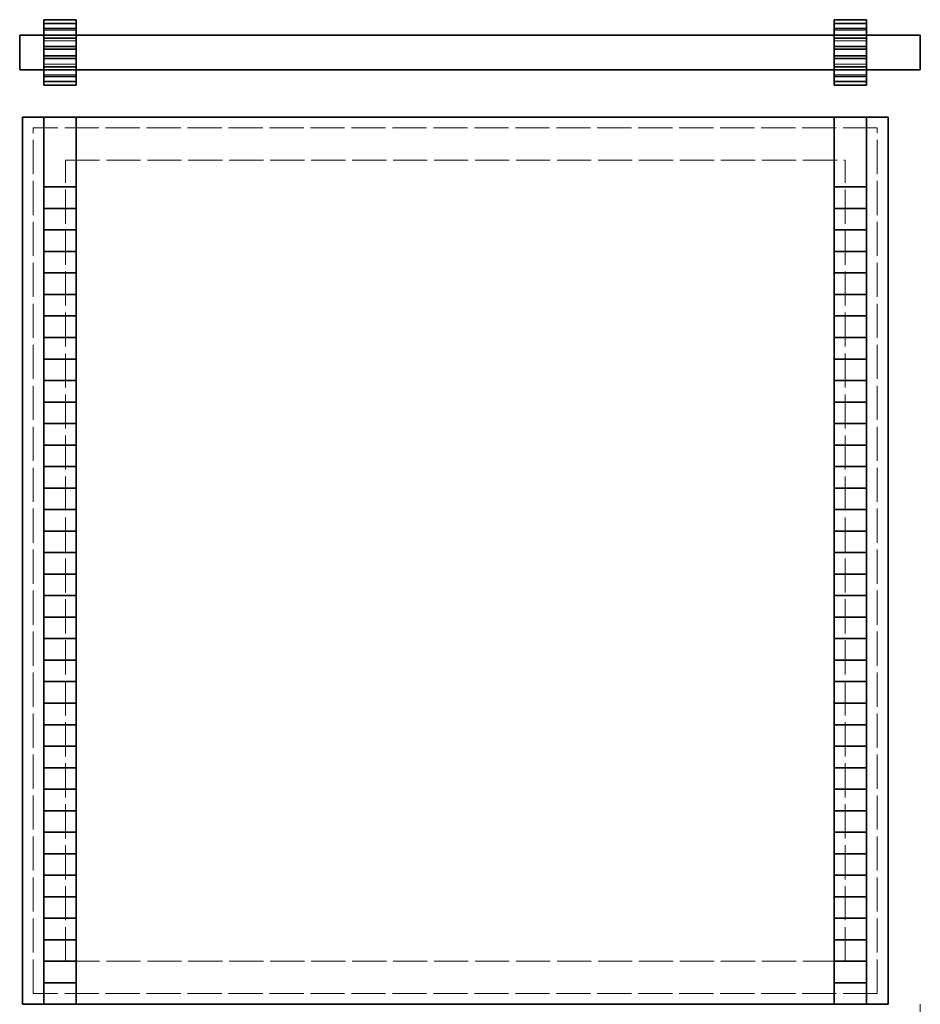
# Model space of a CAD drawing. Header units: millimetres. Extents: x 0 to 420, y 0 to 297.
# Tile 4 of 6: x 300 to 334, y 77 to 113. Entities that reach past the tile are written whole.
import ezdxf

# ---------------------------------------------------------------- set-up
doc = ezdxf.new("R2010")
doc.units = ezdxf.units.MM
doc.linetypes.add('DASHED', pattern=[1.524, 1.27, -0.254])
for name, color, linetype, lineweight, true_color in [('DIM', 7, 'Continuous', 18, 0x1e5aa0), ('HIDDEN', 7, 'DASHED', 13, 0x969696), ('OUTLINE', 7, 'Continuous', 35, 0x141414)]:
    doc.layers.add(name, color=color, linetype=linetype, lineweight=lineweight, true_color=true_color)

msp = doc.modelspace()

# ---------------------------------------------------------------- linework, layer by layer
at = {"layer": 'DIM'}
msp.add_lwpolyline([(334, 76.69), (334, 66.19)], dxfattribs=at)
at = {"layer": 'HIDDEN'}
for points in [[(302.6, 113.31), (301.4, 113.31)], [(301.4, 112.996), (301.4, 113.31)], [(301.4, 112.996), (301.4, 113.171)], [(302.6, 113.171), (301.4, 113.171)], [(301.4, 113.171), (301.4, 112.983)], [(301.4, 112.917), (301.4, 113.171)], [(301.4, 112.917), (301.4, 113.171)], [(302.6, 112.996), (302.6, 113.31)], [(302.6, 112.917), (302.6, 113.171)], [(302.6, 113.171), (302.6, 112.983)], [(302.6, 112.917), (302.6, 113.171)], [(302.6, 112.996), (302.6, 113.171)], [(332, 113.31), (330.8, 113.31)], [(330.8, 112.996), (330.8, 113.31)], [(330.8, 112.996), (330.8, 113.171)], [(332, 113.171), (330.8, 113.171)], [(330.8, 113.171), (330.8, 112.983)], [(330.8, 112.917), (330.8, 113.171)], [(330.8, 112.917), (330.8, 113.171)], [(332, 112.996), (332, 113.31)], [(332, 112.917), (332, 113.171)], [(332, 113.171), (332, 112.983)], [(332, 112.917), (332, 113.171)], [(332, 112.996), (332, 113.171)], [(302.6, 112.996), (301.4, 112.996)], [(302.6, 112.996), (301.4, 112.996)], [(301.4, 112.917), (301.4, 112.93), (301.4, 112.943), (301.4, 112.956), (301.4, 112.97), (301.4, 112.983), (301.4, 112.996)], [(301.4, 112.996), (301.4, 112.983), (301.4, 112.97), (301.4, 112.956), (301.4, 112.943), (301.4, 112.93), (301.4, 112.917)], [(302.6, 112.983), (301.4, 112.983)], [(301.4, 112.729), (301.4, 112.983)], [(302.6, 112.917), (301.4, 112.917)], [(302.6, 112.917), (301.4, 112.917)], [(302.6, 112.996), (302.6, 112.983), (302.6, 112.97), (302.6, 112.956), (302.6, 112.943), (302.6, 112.93), (302.6, 112.917)], [(302.6, 112.917), (302.6, 112.93), (302.6, 112.943), (302.6, 112.956), (302.6, 112.97), (302.6, 112.983), (302.6, 112.996)], [(302.6, 112.729), (302.6, 112.983)], [(332, 112.996), (330.8, 112.996)], [(332, 112.996), (330.8, 112.996)], [(330.8, 112.917), (330.8, 112.93), (330.8, 112.943), (330.8, 112.956), (330.8, 112.97), (330.8, 112.983), (330.8, 112.996)], [(330.8, 112.996), (330.8, 112.983), (330.8, 112.97), (330.8, 112.956), (330.8, 112.943), (330.8, 112.93), (330.8, 112.917)], [(332, 112.983), (330.8, 112.983)], [(330.8, 112.729), (330.8, 112.983)], [(332, 112.917), (330.8, 112.917)], [(332, 112.917), (330.8, 112.917)], [(332, 112.996), (332, 112.983), (332, 112.97), (332, 112.956), (332, 112.943), (332, 112.93), (332, 112.917)], [(332, 112.917), (332, 112.93), (332, 112.943), (332, 112.956), (332, 112.97), (332, 112.983), (332, 112.996)], [(332, 112.729), (332, 112.983)], [(300.5, 112.73), (300.5, 112.517), (300.5, 112.303), (300.5, 112.09), (300.5, 111.877), (300.5, 111.663), (300.5, 111.45)], [(302.6, 112.73), (301.4, 112.73)], [(301.4, 112.729), (301.4, 112.694), (301.4, 112.66), (301.4, 112.626), (301.4, 112.591), (301.4, 112.557), (301.4, 112.522)], [(302.6, 112.729), (301.4, 112.729)], [(301.4, 112.522), (301.4, 112.538), (301.4, 112.554), (301.4, 112.571), (301.4, 112.587), (301.4, 112.603), (301.4, 112.619)], [(301.4, 112.522), (301.4, 112.619)], [(302.6, 112.619), (301.4, 112.619)], [(301.4, 112.619), (301.4, 112.315)], [(301.4, 112.522), (301.4, 112.619)], [(302.6, 112.522), (301.4, 112.522)], [(302.6, 112.522), (301.4, 112.522)], [(302.6, 112.729), (302.6, 112.694), (302.6, 112.66), (302.6, 112.626), (302.6, 112.591), (302.6, 112.557), (302.6, 112.522)], [(302.6, 112.522), (302.6, 112.619)], [(302.6, 112.619), (302.6, 112.315)], [(302.6, 112.522), (302.6, 112.619)], [(302.6, 112.522), (302.6, 112.538), (302.6, 112.554), (302.6, 112.571), (302.6, 112.587), (302.6, 112.603), (302.6, 112.619)], [(332, 112.73), (330.8, 112.73)], [(330.8, 112.729), (330.8, 112.694), (330.8, 112.66), (330.8, 112.626), (330.8, 112.591), (330.8, 112.557), (330.8, 112.522)], [(332, 112.729), (330.8, 112.729)], [(330.8, 112.522), (330.8, 112.538), (330.8, 112.554), (330.8, 112.571), (330.8, 112.587), (330.8, 112.603), (330.8, 112.619)], [(330.8, 112.522), (330.8, 112.619)], [(332, 112.619), (330.8, 112.619)], [(330.8, 112.619), (330.8, 112.315)], [(330.8, 112.522), (330.8, 112.619)], [(332, 112.522), (330.8, 112.522)], [(332, 112.522), (330.8, 112.522)], [(332, 112.729), (332, 112.694), (332, 112.66), (332, 112.626), (332, 112.591), (332, 112.557), (332, 112.522)], [(332, 112.522), (332, 112.619)], [(332, 112.619), (332, 112.315)], [(332, 112.522), (332, 112.619)], [(332, 112.522), (332, 112.538), (332, 112.554), (332, 112.571), (332, 112.587), (332, 112.603), (332, 112.619)], [(334, 112.73), (334, 112.517), (334, 112.303), (334, 112.09), (334, 111.877), (334, 111.663), (334, 111.45)], [(302.6, 112.315), (301.4, 112.315)], [(301.4, 112.218), (301.4, 112.315)], [(301.4, 112.218), (301.4, 112.175), (301.4, 112.133), (301.4, 112.09), (301.4, 112.047), (301.4, 112.005), (301.4, 111.962)], [(302.6, 112.218), (301.4, 112.218)], [(302.6, 112.218), (302.6, 112.315)], [(302.6, 112.218), (302.6, 112.175), (302.6, 112.133), (302.6, 112.09), (302.6, 112.047), (302.6, 112.005), (302.6, 111.962)], [(332, 112.315), (330.8, 112.315)], [(330.8, 112.218), (330.8, 112.315)], [(330.8, 112.218), (330.8, 112.175), (330.8, 112.133), (330.8, 112.09), (330.8, 112.047), (330.8, 112.005), (330.8, 111.962)], [(332, 112.218), (330.8, 112.218)], [(332, 112.218), (332, 112.315)], [(332, 112.218), (332, 112.175), (332, 112.133), (332, 112.09), (332, 112.047), (332, 112.005), (332, 111.962)], [(301.4, 111.962), (301.4, 111.865)], [(302.6, 111.962), (301.4, 111.962)], [(302.6, 111.865), (301.4, 111.865)], [(301.4, 111.865), (301.4, 111.561)], [(302.6, 111.962), (302.6, 111.865)], [(302.6, 111.865), (302.6, 111.561)], [(330.8, 111.962), (330.8, 111.865)], [(332, 111.962), (330.8, 111.962)], [(332, 111.865), (330.8, 111.865)], [(330.8, 111.865), (330.8, 111.561)], [(332, 111.962), (332, 111.865)], [(332, 111.865), (332, 111.561)], [(301.4, 111.658), (301.4, 111.561)], [(302.6, 111.658), (301.4, 111.658)], [(301.4, 111.561), (301.4, 111.577), (301.4, 111.593), (301.4, 111.609), (301.4, 111.626), (301.4, 111.642), (301.4, 111.658)], [(301.4, 111.658), (301.4, 111.623), (301.4, 111.589), (301.4, 111.554), (301.4, 111.52), (301.4, 111.486), (301.4, 111.451)], [(302.6, 111.658), (301.4, 111.658)], [(301.4, 111.658), (301.4, 111.561)], [(302.6, 111.561), (301.4, 111.561)], [(301.4, 111.451), (301.4, 111.197)], [(302.6, 111.451), (301.4, 111.451)], [(302.6, 111.45), (301.4, 111.45)], [(302.6, 111.658), (302.6, 111.561)], [(302.6, 111.658), (302.6, 111.623), (302.6, 111.589), (302.6, 111.554), (302.6, 111.52), (302.6, 111.486), (302.6, 111.451)], [(302.6, 111.561), (302.6, 111.577), (302.6, 111.593), (302.6, 111.609), (302.6, 111.626), (302.6, 111.642), (302.6, 111.658)], [(302.6, 111.658), (302.6, 111.561)], [(302.6, 111.451), (302.6, 111.197)], [(330.8, 111.658), (330.8, 111.561)], [(332, 111.658), (330.8, 111.658)], [(330.8, 111.561), (330.8, 111.577), (330.8, 111.593), (330.8, 111.609), (330.8, 111.626), (330.8, 111.642), (330.8, 111.658)], [(330.8, 111.658), (330.8, 111.623), (330.8, 111.589), (330.8, 111.554), (330.8, 111.52), (330.8, 111.486), (330.8, 111.451)], [(332, 111.658), (330.8, 111.658)], [(330.8, 111.658), (330.8, 111.561)], [(332, 111.561), (330.8, 111.561)], [(330.8, 111.451), (330.8, 111.197)], [(332, 111.451), (330.8, 111.451)], [(332, 111.45), (330.8, 111.45)], [(332, 111.658), (332, 111.561)], [(332, 111.658), (332, 111.623), (332, 111.589), (332, 111.554), (332, 111.52), (332, 111.486), (332, 111.451)], [(332, 111.561), (332, 111.577), (332, 111.593), (332, 111.609), (332, 111.626), (332, 111.642), (332, 111.658)], [(332, 111.658), (332, 111.561)], [(332, 111.451), (332, 111.197)], [(301.4, 111.263), (301.4, 111.009)], [(302.6, 111.263), (301.4, 111.263)], [(301.4, 111.184), (301.4, 111.197), (301.4, 111.21), (301.4, 111.224), (301.4, 111.237), (301.4, 111.25), (301.4, 111.263)], [(301.4, 111.263), (301.4, 111.25), (301.4, 111.237), (301.4, 111.224), (301.4, 111.21), (301.4, 111.197), (301.4, 111.184)], [(302.6, 111.263), (301.4, 111.263)], [(301.4, 111.263), (301.4, 111.009)], [(302.6, 111.197), (301.4, 111.197)], [(301.4, 111.197), (301.4, 111.009)], [(302.6, 111.184), (301.4, 111.184)], [(301.4, 111.184), (301.4, 111.009)], [(301.4, 111.184), (301.4, 110.87)], [(302.6, 111.184), (301.4, 111.184)], [(302.6, 111.009), (301.4, 111.009)], [(302.6, 111.263), (302.6, 111.009)], [(302.6, 111.263), (302.6, 111.25), (302.6, 111.237), (302.6, 111.224), (302.6, 111.21), (302.6, 111.197), (302.6, 111.184)], [(302.6, 111.184), (302.6, 111.197), (302.6, 111.21), (302.6, 111.224), (302.6, 111.237), (302.6, 111.25), (302.6, 111.263)], [(302.6, 111.263), (302.6, 111.009)], [(302.6, 111.197), (302.6, 111.009)], [(302.6, 111.184), (302.6, 110.87)], [(302.6, 111.184), (302.6, 111.009)], [(330.8, 111.263), (330.8, 111.009)], [(332, 111.263), (330.8, 111.263)], [(330.8, 111.184), (330.8, 111.197), (330.8, 111.21), (330.8, 111.224), (330.8, 111.237), (330.8, 111.25), (330.8, 111.263)], [(330.8, 111.263), (330.8, 111.25), (330.8, 111.237), (330.8, 111.224), (330.8, 111.21), (330.8, 111.197), (330.8, 111.184)], [(332, 111.263), (330.8, 111.263)], [(330.8, 111.263), (330.8, 111.009)], [(332, 111.197), (330.8, 111.197)], [(330.8, 111.197), (330.8, 111.009)], [(332, 111.184), (330.8, 111.184)], [(330.8, 111.184), (330.8, 111.009)], [(330.8, 111.184), (330.8, 110.87)], [(332, 111.184), (330.8, 111.184)], [(332, 111.009), (330.8, 111.009)], [(332, 111.263), (332, 111.009)], [(332, 111.263), (332, 111.25), (332, 111.237), (332, 111.224), (332, 111.21), (332, 111.197), (332, 111.184)], [(332, 111.184), (332, 111.197), (332, 111.21), (332, 111.224), (332, 111.237), (332, 111.25), (332, 111.263)], [(332, 111.263), (332, 111.009)], [(332, 111.197), (332, 111.009)], [(332, 111.184), (332, 110.87)], [(332, 111.184), (332, 111.009)], [(302.6, 110.87), (301.4, 110.87)], [(332, 110.87), (330.8, 110.87)], [(332.8, 109.69), (300.6, 109.69)], [(300.6, 76.69), (300.6, 109.69)], [(302.6, 109.69), (301.4, 109.69)], [(301.4, 76.69), (301.4, 109.69)], [(302.6, 109.69), (301.4, 109.69)], [(302.6, 76.69), (302.6, 109.69)], [(332, 109.69), (330.8, 109.69)], [(330.8, 76.69), (330.8, 109.69)], [(332, 109.69), (330.8, 109.69)], [(332, 76.69), (332, 109.69)], [(332.8, 76.69), (332.8, 109.69)], [(332.4, 109.29), (301, 109.29)], [(301, 77.09), (301, 109.29)], [(332.4, 109.29), (301, 109.29)], [(301, 77.09), (301, 109.29)], [(332.4, 77.09), (332.4, 109.29)], [(332.4, 77.09), (332.4, 109.29)], [(302.2, 78.29), (302.2, 108.09)], [(302.2, 108.09), (331.2, 108.09)], [(302.2, 78.29), (302.2, 108.09)], [(302.2, 108.09), (331.2, 108.09)], [(331.2, 78.29), (331.2, 108.09)], [(331.2, 78.29), (331.2, 108.09)], [(302.6, 107.09), (301.4, 107.09)], [(332, 107.09), (330.8, 107.09)], [(302.6, 106.29), (301.4, 106.29)], [(332, 106.29), (330.8, 106.29)], [(302.6, 105.49), (301.4, 105.49)], [(332, 105.49), (330.8, 105.49)], [(302.6, 104.69), (301.4, 104.69)], [(332, 104.69), (330.8, 104.69)], [(302.6, 103.89), (301.4, 103.89)], [(332, 103.89), (330.8, 103.89)], [(302.6, 103.09), (301.4, 103.09)], [(332, 103.09), (330.8, 103.09)], [(302.6, 102.29), (301.4, 102.29)], [(332, 102.29), (330.8, 102.29)], [(302.6, 101.49), (301.4, 101.49)], [(332, 101.49), (330.8, 101.49)], [(302.6, 100.69), (301.4, 100.69)], [(332, 100.69), (330.8, 100.69)], [(302.6, 99.89), (301.4, 99.89)], [(332, 99.89), (330.8, 99.89)], [(302.6, 99.09), (301.4, 99.09)], [(332, 99.09), (330.8, 99.09)], [(302.6, 98.29), (301.4, 98.29)], [(332, 98.29), (330.8, 98.29)], [(302.6, 97.49), (301.4, 97.49)], [(332, 97.49), (330.8, 97.49)], [(302.6, 96.69), (301.4, 96.69)], [(332, 96.69), (330.8, 96.69)], [(302.6, 95.89), (301.4, 95.89)], [(332, 95.89), (330.8, 95.89)], [(302.6, 95.09), (301.4, 95.09)], [(332, 95.09), (330.8, 95.09)], [(302.6, 94.29), (301.4, 94.29)], [(332, 94.29), (330.8, 94.29)], [(302.6, 93.49), (301.4, 93.49)], [(332, 93.49), (330.8, 93.49)], [(302.6, 92.69), (301.4, 92.69)], [(332, 92.69), (330.8, 92.69)], [(302.6, 91.89), (301.4, 91.89)], [(332, 91.89), (330.8, 91.89)], [(302.6, 91.09), (301.4, 91.09)], [(332, 91.09), (330.8, 91.09)], [(302.6, 90.29), (301.4, 90.29)], [(332, 90.29), (330.8, 90.29)], [(302.6, 89.49), (301.4, 89.49)], [(332, 89.49), (330.8, 89.49)], [(302.6, 88.69), (301.4, 88.69)], [(332, 88.69), (330.8, 88.69)], [(302.6, 87.89), (301.4, 87.89)], [(332, 87.89), (330.8, 87.89)], [(302.6, 87.09), (301.4, 87.09)], [(332, 87.09), (330.8, 87.09)], [(302.6, 86.29), (301.4, 86.29)], [(332, 86.29), (330.8, 86.29)], [(302.6, 85.49), (301.4, 85.49)], [(332, 85.49), (330.8, 85.49)], [(302.6, 84.69), (301.4, 84.69)], [(332, 84.69), (330.8, 84.69)], [(302.6, 83.89), (301.4, 83.89)], [(332, 83.89), (330.8, 83.89)], [(302.6, 83.09), (301.4, 83.09)], [(332, 83.09), (330.8, 83.09)], [(302.6, 82.29), (301.4, 82.29)], [(332, 82.29), (330.8, 82.29)], [(302.6, 81.49), (301.4, 81.49)], [(332, 81.49), (330.8, 81.49)], [(302.6, 80.69), (301.4, 80.69)], [(332, 80.69), (330.8, 80.69)], [(302.6, 79.89), (301.4, 79.89)], [(332, 79.89), (330.8, 79.89)], [(302.6, 79.09), (301.4, 79.09)], [(332, 79.09), (330.8, 79.09)], [(302.6, 78.29), (301.4, 78.29)], [(302.2, 78.29), (331.2, 78.29)], [(302.2, 78.29), (331.2, 78.29)], [(332, 78.29), (330.8, 78.29)], [(302.6, 77.49), (301.4, 77.49)], [(332, 77.49), (330.8, 77.49)], [(332.4, 77.09), (301, 77.09)], [(332.4, 77.09), (301, 77.09)], [(332.8, 76.69), (300.6, 76.69)], [(302.6, 76.69), (301.4, 76.69)], [(302.6, 76.69), (301.4, 76.69)], [(332, 76.69), (330.8, 76.69)], [(332, 76.69), (330.8, 76.69)]]:
    msp.add_lwpolyline(points, dxfattribs=at)
at = {"layer": 'OUTLINE'}
for points in [[(302.6, 113.31), (301.4, 113.31)], [(301.4, 113.171), (301.4, 113.31)], [(301.4, 112.983), (301.4, 113.171)], [(302.6, 113.171), (301.4, 113.171)], [(302.6, 113.171), (302.6, 113.31)], [(302.6, 112.983), (302.6, 113.171)], [(332, 113.31), (330.8, 113.31)], [(330.8, 113.171), (330.8, 113.31)], [(330.8, 112.983), (330.8, 113.171)], [(332, 113.171), (330.8, 113.171)], [(332, 113.171), (332, 113.31)], [(332, 112.983), (332, 113.171)], [(301.4, 112.729), (301.4, 112.983)], [(302.6, 112.983), (301.4, 112.983)], [(302.6, 112.729), (302.6, 112.983)], [(330.8, 112.729), (330.8, 112.983)], [(332, 112.983), (330.8, 112.983)], [(332, 112.729), (332, 112.983)], [(300.5, 111.45), (300.5, 111.663), (300.5, 111.877), (300.5, 112.09), (300.5, 112.303), (300.5, 112.517), (300.5, 112.73)], [(301.4, 112.73), (300.5, 112.73)], [(301.4, 112.619), (301.4, 112.637), (301.4, 112.656), (301.4, 112.674), (301.4, 112.692), (301.4, 112.711), (301.4, 112.729)], [(302.6, 112.729), (301.4, 112.729)], [(302.6, 112.619), (301.4, 112.619)], [(301.4, 112.315), (301.4, 112.619)], [(330.8, 112.73), (302.6, 112.73)], [(302.6, 112.619), (302.6, 112.637), (302.6, 112.656), (302.6, 112.674), (302.6, 112.692), (302.6, 112.711), (302.6, 112.729)], [(302.6, 112.315), (302.6, 112.619)], [(330.8, 112.619), (330.8, 112.637), (330.8, 112.656), (330.8, 112.674), (330.8, 112.692), (330.8, 112.711), (330.8, 112.729)], [(332, 112.729), (330.8, 112.729)], [(332, 112.619), (330.8, 112.619)], [(330.8, 112.315), (330.8, 112.619)], [(334, 112.73), (332, 112.73)], [(332, 112.619), (332, 112.637), (332, 112.656), (332, 112.674), (332, 112.692), (332, 112.711), (332, 112.729)], [(332, 112.315), (332, 112.619)], [(334, 111.45), (334, 111.663), (334, 111.877), (334, 112.09), (334, 112.303), (334, 112.517), (334, 112.73)], [(302.6, 112.315), (301.4, 112.315)], [(301.4, 112.218), (301.4, 112.315)], [(302.6, 112.218), (301.4, 112.218)], [(301.4, 111.962), (301.4, 112.005), (301.4, 112.047), (301.4, 112.09), (301.4, 112.133), (301.4, 112.175), (301.4, 112.218)], [(302.6, 112.218), (302.6, 112.315)], [(302.6, 111.962), (302.6, 112.005), (302.6, 112.047), (302.6, 112.09), (302.6, 112.133), (302.6, 112.175), (302.6, 112.218)], [(332, 112.315), (330.8, 112.315)], [(330.8, 112.218), (330.8, 112.315)], [(332, 112.218), (330.8, 112.218)], [(330.8, 111.962), (330.8, 112.005), (330.8, 112.047), (330.8, 112.09), (330.8, 112.133), (330.8, 112.175), (330.8, 112.218)], [(332, 112.218), (332, 112.315)], [(332, 111.962), (332, 112.005), (332, 112.047), (332, 112.09), (332, 112.133), (332, 112.175), (332, 112.218)], [(302.6, 111.962), (301.4, 111.962)], [(301.4, 111.962), (301.4, 111.865)], [(302.6, 111.865), (301.4, 111.865)], [(301.4, 111.561), (301.4, 111.865)], [(302.6, 111.962), (302.6, 111.865)], [(302.6, 111.561), (302.6, 111.865)], [(332, 111.962), (330.8, 111.962)], [(330.8, 111.962), (330.8, 111.865)], [(332, 111.865), (330.8, 111.865)], [(330.8, 111.561), (330.8, 111.865)], [(332, 111.962), (332, 111.865)], [(332, 111.561), (332, 111.865)], [(301.4, 111.45), (300.5, 111.45)], [(302.6, 111.561), (301.4, 111.561)], [(301.4, 111.451), (301.4, 111.469), (301.4, 111.488), (301.4, 111.506), (301.4, 111.524), (301.4, 111.543), (301.4, 111.561)], [(302.6, 111.451), (301.4, 111.451)], [(301.4, 111.451), (301.4, 111.197)], [(302.6, 111.451), (302.6, 111.469), (302.6, 111.488), (302.6, 111.506), (302.6, 111.524), (302.6, 111.543), (302.6, 111.561)], [(302.6, 111.451), (302.6, 111.197)], [(330.8, 111.45), (302.6, 111.45)], [(332, 111.561), (330.8, 111.561)], [(330.8, 111.451), (330.8, 111.469), (330.8, 111.488), (330.8, 111.506), (330.8, 111.524), (330.8, 111.543), (330.8, 111.561)], [(332, 111.451), (330.8, 111.451)], [(330.8, 111.451), (330.8, 111.197)], [(332, 111.451), (332, 111.469), (332, 111.488), (332, 111.506), (332, 111.524), (332, 111.543), (332, 111.561)], [(332, 111.451), (332, 111.197)], [(334, 111.45), (332, 111.45)], [(302.6, 111.197), (301.4, 111.197)], [(301.4, 111.009), (301.4, 111.197)], [(302.6, 111.009), (301.4, 111.009)], [(301.4, 111.009), (301.4, 110.87)], [(302.6, 111.009), (302.6, 111.197)], [(302.6, 111.009), (302.6, 110.87)], [(332, 111.197), (330.8, 111.197)], [(330.8, 111.009), (330.8, 111.197)], [(332, 111.009), (330.8, 111.009)], [(330.8, 111.009), (330.8, 110.87)], [(332, 111.009), (332, 111.197)], [(332, 111.009), (332, 110.87)], [(302.6, 110.87), (301.4, 110.87)], [(332, 110.87), (330.8, 110.87)], [(301.4, 109.69), (300.6, 109.69)], [(300.6, 76.69), (300.6, 109.69)], [(301.4, 107.09), (301.4, 109.69)], [(302.6, 109.69), (301.4, 109.69)], [(330.8, 109.69), (302.6, 109.69)], [(302.6, 107.09), (302.6, 109.69)], [(330.8, 107.09), (330.8, 109.69)], [(332, 109.69), (330.8, 109.69)], [(332.8, 109.69), (332, 109.69)], [(332, 107.09), (332, 109.69)], [(332.8, 76.69), (332.8, 109.69)], [(301.4, 106.29), (301.4, 107.09)], [(302.6, 107.09), (301.4, 107.09)], [(302.6, 106.29), (302.6, 107.09)], [(330.8, 106.29), (330.8, 107.09)], [(332, 107.09), (330.8, 107.09)], [(332, 106.29), (332, 107.09)], [(301.4, 105.49), (301.4, 106.29)], [(302.6, 106.29), (301.4, 106.29)], [(302.6, 105.49), (302.6, 106.29)], [(330.8, 105.49), (330.8, 106.29)], [(332, 106.29), (330.8, 106.29)], [(332, 105.49), (332, 106.29)], [(301.4, 104.69), (301.4, 105.49)], [(302.6, 105.49), (301.4, 105.49)], [(302.6, 104.69), (302.6, 105.49)], [(330.8, 104.69), (330.8, 105.49)], [(332, 105.49), (330.8, 105.49)], [(332, 104.69), (332, 105.49)], [(301.4, 103.89), (301.4, 104.69)], [(302.6, 104.69), (301.4, 104.69)], [(302.6, 103.89), (302.6, 104.69)], [(330.8, 103.89), (330.8, 104.69)], [(332, 104.69), (330.8, 104.69)], [(332, 103.89), (332, 104.69)], [(301.4, 103.09), (301.4, 103.89)], [(302.6, 103.89), (301.4, 103.89)], [(302.6, 103.09), (302.6, 103.89)], [(330.8, 103.09), (330.8, 103.89)], [(332, 103.89), (330.8, 103.89)], [(332, 103.09), (332, 103.89)], [(301.4, 102.29), (301.4, 103.09)], [(302.6, 103.09), (301.4, 103.09)], [(302.6, 102.29), (302.6, 103.09)], [(330.8, 102.29), (330.8, 103.09)], [(332, 103.09), (330.8, 103.09)], [(332, 102.29), (332, 103.09)], [(301.4, 101.49), (301.4, 102.29)], [(302.6, 102.29), (301.4, 102.29)], [(302.6, 101.49), (302.6, 102.29)], [(330.8, 101.49), (330.8, 102.29)], [(332, 102.29), (330.8, 102.29)], [(332, 101.49), (332, 102.29)], [(301.4, 100.69), (301.4, 101.49)], [(302.6, 101.49), (301.4, 101.49)], [(302.6, 100.69), (302.6, 101.49)], [(330.8, 100.69), (330.8, 101.49)], [(332, 101.49), (330.8, 101.49)], [(332, 100.69), (332, 101.49)], [(301.4, 99.89), (301.4, 100.69)], [(302.6, 100.69), (301.4, 100.69)], [(302.6, 99.89), (302.6, 100.69)], [(330.8, 99.89), (330.8, 100.69)], [(332, 100.69), (330.8, 100.69)], [(332, 99.89), (332, 100.69)], [(301.4, 99.09), (301.4, 99.89)], [(302.6, 99.89), (301.4, 99.89)], [(302.6, 99.09), (302.6, 99.89)], [(330.8, 99.09), (330.8, 99.89)], [(332, 99.89), (330.8, 99.89)], [(332, 99.09), (332, 99.89)], [(301.4, 98.29), (301.4, 99.09)], [(302.6, 99.09), (301.4, 99.09)], [(302.6, 98.29), (302.6, 99.09)], [(330.8, 98.29), (330.8, 99.09)], [(332, 99.09), (330.8, 99.09)], [(332, 98.29), (332, 99.09)], [(301.4, 97.49), (301.4, 98.29)], [(302.6, 98.29), (301.4, 98.29)], [(302.6, 97.49), (302.6, 98.29)], [(330.8, 97.49), (330.8, 98.29)], [(332, 98.29), (330.8, 98.29)], [(332, 97.49), (332, 98.29)], [(301.4, 96.69), (301.4, 97.49)], [(302.6, 97.49), (301.4, 97.49)], [(302.6, 96.69), (302.6, 97.49)], [(330.8, 96.69), (330.8, 97.49)], [(332, 97.49), (330.8, 97.49)], [(332, 96.69), (332, 97.49)], [(301.4, 95.89), (301.4, 96.69)], [(302.6, 96.69), (301.4, 96.69)], [(302.6, 95.89), (302.6, 96.69)], [(330.8, 95.89), (330.8, 96.69)], [(332, 96.69), (330.8, 96.69)], [(332, 95.89), (332, 96.69)], [(301.4, 95.09), (301.4, 95.89)], [(302.6, 95.89), (301.4, 95.89)], [(302.6, 95.09), (302.6, 95.89)], [(330.8, 95.09), (330.8, 95.89)], [(332, 95.89), (330.8, 95.89)], [(332, 95.09), (332, 95.89)], [(301.4, 94.29), (301.4, 95.09)], [(302.6, 95.09), (301.4, 95.09)], [(302.6, 94.29), (302.6, 95.09)], [(330.8, 94.29), (330.8, 95.09)], [(332, 95.09), (330.8, 95.09)], [(332, 94.29), (332, 95.09)], [(301.4, 93.49), (301.4, 94.29)], [(302.6, 94.29), (301.4, 94.29)], [(302.6, 93.49), (302.6, 94.29)], [(330.8, 93.49), (330.8, 94.29)], [(332, 94.29), (330.8, 94.29)], [(332, 93.49), (332, 94.29)], [(301.4, 92.69), (301.4, 93.49)], [(302.6, 93.49), (301.4, 93.49)], [(302.6, 92.69), (302.6, 93.49)], [(330.8, 92.69), (330.8, 93.49)], [(332, 93.49), (330.8, 93.49)], [(332, 92.69), (332, 93.49)], [(301.4, 91.89), (301.4, 92.69)], [(302.6, 92.69), (301.4, 92.69)], [(302.6, 91.89), (302.6, 92.69)], [(330.8, 91.89), (330.8, 92.69)], [(332, 92.69), (330.8, 92.69)], [(332, 91.89), (332, 92.69)], [(301.4, 91.09), (301.4, 91.89)], [(302.6, 91.89), (301.4, 91.89)], [(302.6, 91.09), (302.6, 91.89)], [(330.8, 91.09), (330.8, 91.89)], [(332, 91.89), (330.8, 91.89)], [(332, 91.09), (332, 91.89)], [(301.4, 90.29), (301.4, 91.09)], [(302.6, 91.09), (301.4, 91.09)], [(302.6, 90.29), (302.6, 91.09)], [(330.8, 90.29), (330.8, 91.09)], [(332, 91.09), (330.8, 91.09)], [(332, 90.29), (332, 91.09)], [(301.4, 89.49), (301.4, 90.29)], [(302.6, 90.29), (301.4, 90.29)], [(302.6, 89.49), (302.6, 90.29)], [(330.8, 89.49), (330.8, 90.29)], [(332, 90.29), (330.8, 90.29)], [(332, 89.49), (332, 90.29)], [(301.4, 88.69), (301.4, 89.49)], [(302.6, 89.49), (301.4, 89.49)], [(302.6, 88.69), (302.6, 89.49)], [(330.8, 88.69), (330.8, 89.49)], [(332, 89.49), (330.8, 89.49)], [(332, 88.69), (332, 89.49)], [(301.4, 87.89), (301.4, 88.69)], [(302.6, 88.69), (301.4, 88.69)], [(302.6, 87.89), (302.6, 88.69)], [(330.8, 87.89), (330.8, 88.69)], [(332, 88.69), (330.8, 88.69)], [(332, 87.89), (332, 88.69)], [(301.4, 87.09), (301.4, 87.89)], [(302.6, 87.89), (301.4, 87.89)], [(302.6, 87.09), (302.6, 87.89)], [(330.8, 87.09), (330.8, 87.89)], [(332, 87.89), (330.8, 87.89)], [(332, 87.09), (332, 87.89)], [(301.4, 86.29), (301.4, 87.09)], [(302.6, 87.09), (301.4, 87.09)], [(302.6, 86.29), (302.6, 87.09)], [(330.8, 86.29), (330.8, 87.09)], [(332, 87.09), (330.8, 87.09)], [(332, 86.29), (332, 87.09)], [(301.4, 85.49), (301.4, 86.29)], [(302.6, 86.29), (301.4, 86.29)], [(302.6, 85.49), (302.6, 86.29)], [(330.8, 85.49), (330.8, 86.29)], [(332, 86.29), (330.8, 86.29)], [(332, 85.49), (332, 86.29)], [(301.4, 84.69), (301.4, 85.49)], [(302.6, 85.49), (301.4, 85.49)], [(302.6, 84.69), (302.6, 85.49)], [(330.8, 84.69), (330.8, 85.49)], [(332, 85.49), (330.8, 85.49)], [(332, 84.69), (332, 85.49)], [(301.4, 83.89), (301.4, 84.69)], [(302.6, 84.69), (301.4, 84.69)], [(302.6, 83.89), (302.6, 84.69)], [(330.8, 83.89), (330.8, 84.69)], [(332, 84.69), (330.8, 84.69)], [(332, 83.89), (332, 84.69)], [(301.4, 83.09), (301.4, 83.89)], [(302.6, 83.89), (301.4, 83.89)], [(302.6, 83.09), (302.6, 83.89)], [(330.8, 83.09), (330.8, 83.89)], [(332, 83.89), (330.8, 83.89)], [(332, 83.09), (332, 83.89)], [(301.4, 82.29), (301.4, 83.09)], [(302.6, 83.09), (301.4, 83.09)], [(302.6, 82.29), (302.6, 83.09)], [(330.8, 82.29), (330.8, 83.09)], [(332, 83.09), (330.8, 83.09)], [(332, 82.29), (332, 83.09)], [(301.4, 81.49), (301.4, 82.29)], [(302.6, 82.29), (301.4, 82.29)], [(302.6, 81.49), (302.6, 82.29)], [(330.8, 81.49), (330.8, 82.29)], [(332, 82.29), (330.8, 82.29)], [(332, 81.49), (332, 82.29)], [(301.4, 80.69), (301.4, 81.49)], [(302.6, 81.49), (301.4, 81.49)], [(302.6, 80.69), (302.6, 81.49)], [(330.8, 80.69), (330.8, 81.49)], [(332, 81.49), (330.8, 81.49)], [(332, 80.69), (332, 81.49)], [(301.4, 79.89), (301.4, 80.69)], [(302.6, 80.69), (301.4, 80.69)], [(302.6, 79.89), (302.6, 80.69)], [(330.8, 79.89), (330.8, 80.69)], [(332, 80.69), (330.8, 80.69)], [(332, 79.89), (332, 80.69)], [(301.4, 79.09), (301.4, 79.89)], [(302.6, 79.89), (301.4, 79.89)], [(302.6, 79.09), (302.6, 79.89)], [(330.8, 79.09), (330.8, 79.89)], [(332, 79.89), (330.8, 79.89)], [(332, 79.09), (332, 79.89)], [(301.4, 78.29), (301.4, 79.09)], [(302.6, 79.09), (301.4, 79.09)], [(302.6, 78.29), (302.6, 79.09)], [(330.8, 78.29), (330.8, 79.09)], [(332, 79.09), (330.8, 79.09)], [(332, 78.29), (332, 79.09)], [(301.4, 77.49), (301.4, 78.29)], [(302.6, 78.29), (301.4, 78.29)], [(302.6, 77.49), (302.6, 78.29)], [(330.8, 77.49), (330.8, 78.29)], [(332, 78.29), (330.8, 78.29)], [(332, 77.49), (332, 78.29)], [(301.4, 76.69), (301.4, 77.49)], [(302.6, 77.49), (301.4, 77.49)], [(302.6, 76.69), (302.6, 77.49)], [(330.8, 76.69), (330.8, 77.49)], [(332, 77.49), (330.8, 77.49)], [(332, 76.69), (332, 77.49)], [(301.4, 76.69), (300.6, 76.69)], [(302.6, 76.69), (301.4, 76.69)], [(330.8, 76.69), (302.6, 76.69)], [(332, 76.69), (330.8, 76.69)], [(332.8, 76.69), (332, 76.69)]]:
    msp.add_lwpolyline(points, dxfattribs=at)

doc.saveas('drawing.dxf')
